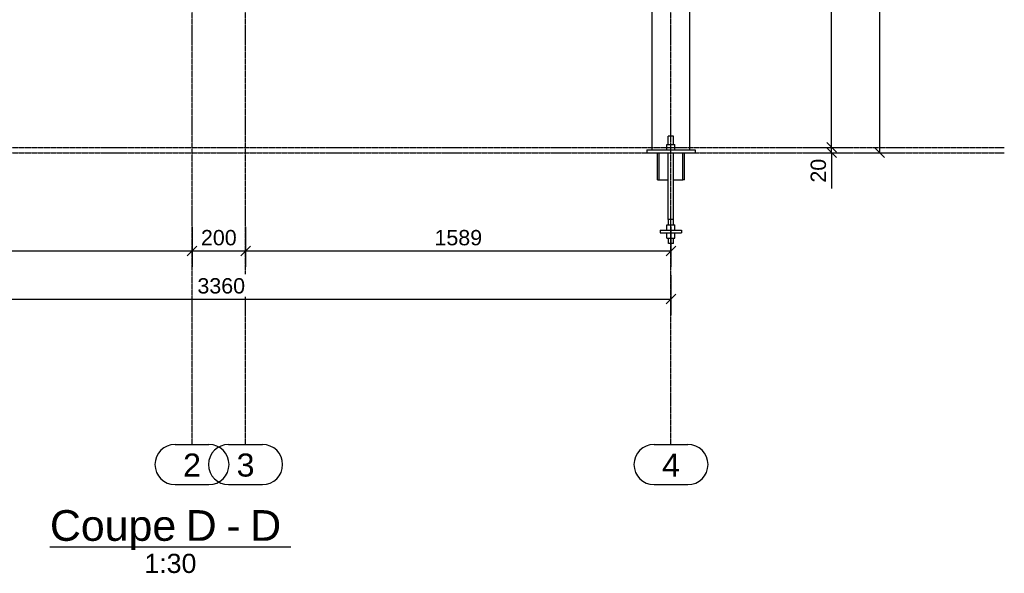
# Model space of a CAD drawing. Header units: millimetres. Extents: x 25 to 224619, y 20 to 11454.
# Tile 57 of 105: x 132534 to 136212, y 119 to 2186. Entities that reach past the tile are written whole.
import ezdxf

# ---------------------------------------------------------------- set-up
doc = ezdxf.new("R2010")
doc.units = ezdxf.units.MM
doc.linetypes.add('DXK_LINE_DOT3', pattern=[5.9187, 2.979, -0.9799, 0.9799, -0.9799])
for name, color, linetype in [('ACIER_VISIBLE', 7, 'Continuous'), ('COTATIONS', 7, 'Continuous'), ('MAILLAGE', 7, 'Continuous')]:
    doc.layers.add(name, color=color, linetype=linetype)
doc.styles.add('Arial', font='arial.ttf', dxfattribs={"height": 0.2})

# ---------------------------------------------------------------- blocks, each defined once
blk = doc.blocks.new('Unknown-1649644-15 - 21596')
at = {"color": 6, "linetype": 'Continuous'}
blk.add_line((132646.9, 217.5), (133546.7, 217.5), dxfattribs=at)
at = {"color": 0, "linetype": 'Continuous'}
for points in [[(133118.3, 240), (133118.3, 360), (132646.9, 360), (132646.9, 240)], [(133269.8, 240), (133269.8, 360), (133154.3, 360), (133154.3, 240)], [(133359.1, 240), (133359.1, 360), (133305.8, 360), (133305.8, 240)], [(133510.7, 240), (133510.7, 360), (133395.1, 360), (133395.1, 240)], [(133194.1, 120), (133194.1, 195), (132999.5, 195), (132999.5, 120)]]:
    blk.add_wipeout(points, dxfattribs=at)
at = {"color": 6, "linetype": 'Continuous', "style": 'Arial'}
for s, height, p in [('Coupe', 114.61, (132646.9, 240)), ('D', 114.6, (133154.3, 240)), ('D', 114.6, (133395.1, 240)), ('-', 114.6, (133305.8, 240)), ('1:30', 71.63, (132999.5, 120))]:
    blk.add_text(s, height=height, dxfattribs=at).set_placement(p)
blk = doc.blocks.new('GridLine-1649644-21806 - 21596')
at = {"layer": 'MAILLAGE', "color": 7, "linetype": 'DXK_LINE_DOT3'}
blk.add_line((133377.7, 600), (133377.7, 7419.3), dxfattribs=at)
at = {"layer": 'MAILLAGE', "color": 7, "linetype": 'Continuous'}
for p, q in [((133314.3, 600), (133441, 600)), ((133314.3, 450), (133441, 450))]:
    blk.add_line(p, q, dxfattribs=at)
for centre, start, end in [((133314.3, 525), 90, 270), ((133441, 525), 270, 90)]:
    blk.add_arc(centre, 75, start, end, dxfattribs=at)
at = {"layer": 'MAILLAGE', "color": 7, "linetype": 'Continuous', "style": 'Arial'}
blk.add_text('3', height=86, dxfattribs=at).set_placement((133344.3, 480))
blk = doc.blocks.new('GridLine-1649644-21808 - 21596')
at = {"layer": 'MAILLAGE', "color": 7, "linetype": 'DXK_LINE_DOT3'}
blk.add_line((130625.1, 1689.3), (136211.9, 1689.3), dxfattribs=at)
blk = doc.blocks.new('GridLine-1649644-21805 - 21596')
at = {"layer": 'MAILLAGE', "color": 7, "linetype": 'DXK_LINE_DOT3'}
blk.add_line((133177.7, 600), (133177.7, 7419.3), dxfattribs=at)
at = {"layer": 'MAILLAGE', "color": 7, "linetype": 'Continuous'}
for p, q in [((133114.3, 600), (133241, 600)), ((133114.3, 450), (133241, 450))]:
    blk.add_line(p, q, dxfattribs=at)
for centre, start, end in [((133114.3, 525), 90, 270), ((133241, 525), 270, 90)]:
    blk.add_arc(centre, 75, start, end, dxfattribs=at)
at = {"layer": 'MAILLAGE', "color": 7, "linetype": 'Continuous', "style": 'Arial'}
blk.add_text('2', height=86, dxfattribs=at).set_placement((133144.3, 480))
blk = doc.blocks.new('GridLine-1649644-21807 - 21596')
at = {"layer": 'MAILLAGE', "color": 7, "linetype": 'DXK_LINE_DOT3'}
blk.add_line((134966.7, 600), (134966.7, 7419.3), dxfattribs=at)
at = {"layer": 'MAILLAGE', "color": 7, "linetype": 'Continuous'}
for p, q in [((134903.4, 600), (135030.1, 600)), ((134903.4, 450), (135030.1, 450))]:
    blk.add_line(p, q, dxfattribs=at)
for centre, start, end in [((134903.4, 525), 90, 270), ((135030.1, 525), 270, 90)]:
    blk.add_arc(centre, 75, start, end, dxfattribs=at)
at = {"layer": 'MAILLAGE', "color": 7, "linetype": 'Continuous', "style": 'Arial'}
blk.add_text('4', height=86, dxfattribs=at).set_placement((134933.4, 480))
blk = doc.blocks.new('GridLine-1649644-21809 - 21596')
at = {"layer": 'MAILLAGE', "color": 7, "linetype": 'DXK_LINE_DOT3'}
blk.add_line((130625.1, 1709.3), (136211.9, 1709.3), dxfattribs=at)
blk = doc.blocks.new('Part-1649644-21638 - 21596')
at = {"layer": 'ACIER_VISIBLE', "color": 136, "linetype": 'Continuous'}
for p, q in [((134896.9, 3200.4), (134896.9, 3561.3)), ((134902.5, 3561.3), (134900, 3561.3)), ((134992.6, 3561.3), (134986.7, 3561.3)), ((135010.9, 3561.3), (135005, 3561.3)), ((135024.7, 3561.3), (135020.1, 3561.3)), ((135030.9, 3561.3), (135033.2, 3561.3)), ((135033.2, 3561.3), (135033.4, 3561.3)), ((135036.6, 1700.7), (135036.6, 3561.3)), ((134896.9, 1700.7), (134896.9, 3124.3))]:
    blk.add_line(p, q, dxfattribs=at)
blk = doc.blocks.new('Part-1649644-21852 - 21596')
at = {"layer": 'ACIER_VISIBLE', "color": 136, "linetype": 'Continuous'}
for p, q in [((134951.7, 1400.7), (134951.7, 1420.7)), ((134951.7, 1420.7), (134981.7, 1420.7)), ((134966.7, 1400.7), (134966.7, 1420.7)), ((134981.7, 1400.7), (134981.7, 1420.7))]:
    blk.add_line(p, q, dxfattribs=at)
blk = doc.blocks.new('Part-1649644-21732 - 21596')
at = {"layer": 'ACIER_VISIBLE', "color": 136, "linetype": 'Continuous'}
for p, q in [((134876.9, 1700.7), (134876.9, 1688.7)), ((134876.9, 1700.7), (135056.6, 1700.7)), ((135056.6, 1700.7), (135056.6, 1688.7)), ((134876.9, 1688.7), (135056.6, 1688.7))]:
    blk.add_line(p, q, dxfattribs=at)
blk = doc.blocks.new('Part-1649644-21736 - 21596')
at = {"color": 136, "linetype": 'Continuous'}
for p, q in [((134976.7, 1750.7), (134956.7, 1750.7)), ((134956.7, 1720.7), (134956.7, 1750.7)), ((134976.7, 1720.7), (134976.7, 1750.7)), ((134956.7, 1440.7), (134956.7, 1688.7)), ((134976.7, 1440.7), (134976.7, 1688.7)), ((134976.7, 1440.7), (134956.7, 1440.7)), ((134957.2, 1420.7), (134957.2, 1440.7)), ((134976.2, 1420.7), (134976.2, 1440.7)), ((134957.2, 1350.7), (134957.2, 1370.7)), ((134976.2, 1350.7), (134976.2, 1370.7)), ((134976.2, 1350.7), (134957.2, 1350.7))]:
    blk.add_line(p, q, dxfattribs=at)
blk = doc.blocks.new('Part-1649644-21737 - 21596')
at = {"layer": 'ACIER_VISIBLE', "color": 136, "linetype": 'Continuous'}
for p, q in [((134951.7, 1700.7), (134951.7, 1720.7)), ((134951.7, 1720.7), (134981.7, 1720.7)), ((134966.7, 1700.7), (134966.7, 1720.7)), ((134981.7, 1700.7), (134981.7, 1720.7))]:
    blk.add_line(p, q, dxfattribs=at)
blk = doc.blocks.new('Part-1649644-21738 - 21596')
at = {"layer": 'ACIER_VISIBLE', "color": 136, "linetype": 'Continuous'}
for p, q in [((134916.7, 1588.7), (134916.7, 1688.7)), ((134922.4, 1588.7), (134922.4, 1688.7)), ((135011, 1588.7), (135011, 1688.7)), ((135016.7, 1588.7), (135016.7, 1688.7)), ((134916.7, 1588.7), (134922.4, 1588.7)), ((134922.4, 1588.7), (134956.7, 1588.7)), ((134976.7, 1588.7), (135011, 1588.7)), ((135016.7, 1588.7), (135011, 1588.7))]:
    blk.add_line(p, q, dxfattribs=at)
blk = doc.blocks.new('Part-1649644-21849 - 21596')
at = {"layer": 'ACIER_VISIBLE', "color": 136, "linetype": 'Continuous'}
for p, q in [((134926.7, 1400.7), (134926.7, 1390.7)), ((134926.7, 1400.7), (135006.7, 1400.7)), ((135006.7, 1400.7), (135006.7, 1390.7)), ((134926.7, 1390.7), (135006.7, 1390.7))]:
    blk.add_line(p, q, dxfattribs=at)
blk = doc.blocks.new('Part-1649644-21851 - 21596')
at = {"layer": 'ACIER_VISIBLE', "color": 136, "linetype": 'Continuous'}
for p, q in [((134951.7, 1370.7), (134951.7, 1390.7)), ((134951.7, 1370.7), (134981.7, 1370.7)), ((134966.7, 1370.7), (134966.7, 1390.7)), ((134981.7, 1370.7), (134981.7, 1390.7))]:
    blk.add_line(p, q, dxfattribs=at)
blk = doc.blocks.new('StraightDimension-1649644-36905 - 21596')
at = {"layer": 'COTATIONS', "color": 7, "linetype": 'Continuous'}
for p, q in [((133377.7, 1412.7), (133377.7, 1262.7)), ((134966.7, 1412.7), (134966.7, 1262.7)), ((133395.7, 1340.7), (133359.7, 1304.7)), ((134948.7, 1304.7), (134984.7, 1340.7)), ((133377.7, 1322.7), (134966.7, 1322.7))]:
    blk.add_line(p, q, dxfattribs=at)
at = {"color": 0}
blk.add_wipeout([(134273.1, 1331.7), (134273.1, 1415.7), (134071.3, 1415.7), (134071.3, 1331.7)], dxfattribs=at).dxf.layer = 'COTATIONS'
at = {"layer": 'COTATIONS', "color": 7, "style": 'Arial'}
blk.add_text('1589', height=57.3, dxfattribs=at).set_placement((134083.3, 1343.7))
blk = doc.blocks.new('StraightDimension-1649644-36906 - 21596')
at = {"layer": 'COTATIONS', "color": 7, "linetype": 'Continuous'}
for p, q in [((133177.7, 1412.7), (133177.7, 1262.7)), ((133377.7, 1412.7), (133377.7, 1262.7)), ((133195.7, 1340.7), (133159.7, 1304.7)), ((133359.7, 1304.7), (133395.7, 1340.7)), ((133177.7, 1322.7), (133377.7, 1322.7))]:
    blk.add_line(p, q, dxfattribs=at)
at = {"color": 0}
blk.add_wipeout([(133356.4, 1331.7), (133356.4, 1415.7), (133199, 1415.7), (133199, 1331.7)], dxfattribs=at).dxf.layer = 'COTATIONS'
at = {"layer": 'COTATIONS', "color": 7, "style": 'Arial'}
blk.add_text('200', height=57.3, dxfattribs=at).set_placement((133211, 1343.7))
blk = doc.blocks.new('StraightDimension-1649644-36915 - 21596')
at = {"layer": 'COTATIONS', "color": 7, "linetype": 'Continuous'}
for p, q in [((135656.7, 6119.3), (135806.7, 6119.3)), ((135764.7, 6101.3), (135728.7, 6137.3)), ((135746.7, 1689.3), (135746.7, 6119.3)), ((135728.7, 1707.3), (135764.7, 1671.3)), ((135656.7, 1689.3), (135806.7, 1689.3))]:
    blk.add_line(p, q, dxfattribs=at)
at = {"color": 0}
blk.add_wipeout([(135737.7, 4005.2), (135653.7, 4005.2), (135653.7, 3803.3), (135737.7, 3803.3)], dxfattribs=at).dxf.layer = 'COTATIONS'
at = {"layer": 'COTATIONS', "color": 7, "style": 'Arial'}
blk.add_text('4430', height=57.3, rotation=90.0002, dxfattribs=at).set_placement((135725.7, 3815.3))
blk = doc.blocks.new('StraightDimension-1649644-36907 - 21596')
at = {"layer": 'COTATIONS', "color": 7, "linetype": 'Continuous'}
for p, q in [((131606.7, 1412.7), (131606.7, 1262.7)), ((133177.7, 1412.7), (133177.7, 1262.7)), ((131624.7, 1340.7), (131588.7, 1304.7)), ((133159.7, 1304.7), (133195.7, 1340.7)), ((131606.7, 1322.7), (133177.7, 1322.7))]:
    blk.add_line(p, q, dxfattribs=at)
at = {"color": 0}
blk.add_wipeout([(132493.1, 1331.7), (132493.1, 1415.7), (132291.2, 1415.7), (132291.2, 1331.7)], dxfattribs=at).dxf.layer = 'COTATIONS'
at = {"layer": 'COTATIONS', "color": 7, "style": 'Arial'}
blk.add_text('1571', height=57.3, dxfattribs=at).set_placement((132303.2, 1343.7))
blk = doc.blocks.new('StraightDimension-1649644-36910 - 21596')
at = {"layer": 'COTATIONS', "color": 7, "linetype": 'Continuous'}
for p, q in [((135584.7, 6081.3), (135548.7, 6117.3)), ((135476.7, 6099.3), (135626.7, 6099.3)), ((135566.7, 1709.3), (135566.7, 6099.3)), ((135476.7, 1709.3), (135626.7, 1709.3)), ((135548.7, 1727.3), (135584.7, 1691.3))]:
    blk.add_line(p, q, dxfattribs=at)
at = {"color": 0}
blk.add_wipeout([(135557.7, 4005.2), (135473.7, 4005.2), (135473.7, 3803.3), (135557.7, 3803.3)], dxfattribs=at).dxf.layer = 'COTATIONS'
at = {"layer": 'COTATIONS', "color": 7, "style": 'Arial'}
blk.add_text('4390', height=57.3, rotation=90.0002, dxfattribs=at).set_placement((135545.7, 3815.3))
blk = doc.blocks.new('StraightDimension-1649644-36911 - 21596')
at = {"layer": 'COTATIONS', "color": 7, "linetype": 'Continuous'}
for p, q in [((135476.7, 1709.3), (135626.7, 1709.3)), ((135548.7, 1727.3), (135584.7, 1691.3)), ((135584.7, 1671.3), (135548.7, 1707.3)), ((135566.7, 1689.3), (135566.7, 1709.3)), ((135476.7, 1689.3), (135626.7, 1689.3))]:
    blk.add_line(p, q, dxfattribs=at)
at = {"color": 0}
blk.add_wipeout([(135557.7, 1678.8), (135473.7, 1678.8), (135473.7, 1565.8), (135557.7, 1565.8)], dxfattribs=at).dxf.layer = 'COTATIONS'
at = {"layer": 'COTATIONS', "color": 7, "linetype": 'Continuous'}
blk.add_line((135566.7, 1689.3), (135566.7, 1555.3), dxfattribs=at)
blk.add_line((135566.7, 1689.3), (135566.7, 1555.3), dxfattribs=at)
at = {"layer": 'COTATIONS', "color": 7, "style": 'Arial'}
blk.add_text('20', height=57.3, rotation=90.0002, dxfattribs=at).set_placement((135545.7, 1577.8))
blk = doc.blocks.new('StraightDimension-1649644-36913 - 21596')
at = {"layer": 'COTATIONS', "color": 7, "linetype": 'Continuous'}
for p, q in [((131606.7, 1232.7), (131606.7, 1082.7)), ((134966.7, 1232.7), (134966.7, 1082.7)), ((131624.7, 1160.7), (131588.7, 1124.7)), ((131606.7, 1142.7), (134966.7, 1142.7)), ((134948.7, 1124.7), (134984.7, 1160.7))]:
    blk.add_line(p, q, dxfattribs=at)
at = {"color": 0}
blk.add_wipeout([(133387.6, 1151.7), (133387.6, 1235.7), (133185.8, 1235.7), (133185.8, 1151.7)], dxfattribs=at).dxf.layer = 'COTATIONS'
at = {"layer": 'COTATIONS', "color": 7, "style": 'Arial'}
blk.add_text('3360', height=57.3, dxfattribs=at).set_placement((133197.8, 1163.7))

msp = doc.modelspace()

# ---------------------------------------------------------------- block references
for name in ['GridLine-1649644-21805 - 21596', 'GridLine-1649644-21806 - 21596', 'GridLine-1649644-21807 - 21596', 'Part-1649644-21638 - 21596', 'GridLine-1649644-21809 - 21596', 'GridLine-1649644-21808 - 21596', 'Part-1649644-21736 - 21596', 'Part-1649644-21732 - 21596', 'Part-1649644-21737 - 21596', 'Part-1649644-21738 - 21596', 'Part-1649644-21849 - 21596', 'Part-1649644-21852 - 21596', 'Part-1649644-21851 - 21596', 'Unknown-1649644-15 - 21596']:
    msp.add_blockref(name, (0, 0))

# ---------------------------------------------------------------- next in the draw order: block references
for name in ['StraightDimension-1649644-36910 - 21596', 'StraightDimension-1649644-36915 - 21596', 'StraightDimension-1649644-36905 - 21596', 'StraightDimension-1649644-36913 - 21596']:
    msp.add_blockref(name, (0, 0))

# ---------------------------------------------------------------- next in the draw order: block references
for name in ['StraightDimension-1649644-36911 - 21596', 'StraightDimension-1649644-36906 - 21596']:
    msp.add_blockref(name, (0, 0))

# ---------------------------------------------------------------- next in the draw order: block references
msp.add_blockref('StraightDimension-1649644-36907 - 21596', (0, 0))

doc.saveas('drawing.dxf')
